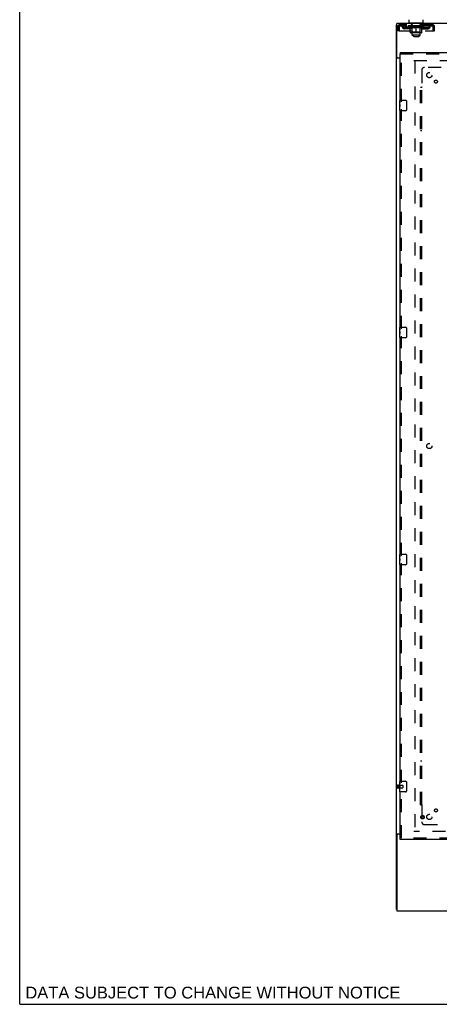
# Model space of a CAD drawing. Header units: inches. Extents: x 0 to 224, y 0 to 145.
# Tile 1 of 92: x 0 to 40, y 0 to 93. Entities that reach past the tile are written whole.
import ezdxf

# ---------------------------------------------------------------- set-up
doc = ezdxf.new("R2010")
doc.units = ezdxf.units.IN
doc.header["$LTSCALE"] = 12.302632
doc.header["$MEASUREMENT"] = 0
doc.linetypes.add('HIDDEN', pattern=[0.2, 0.1, -0.1])
doc.layers.get('0').update_dxf_attribs({"linetype": 'CONTINUOUS'})
for name, color, linetype in [('DEFAULT_2', 8, 'HIDDEN'), ('DIMENSIONS', 7, 'CONTINUOUS'), ('DOOR_3_ASSEMBLY', 7, 'CONTINUOUS'), ('SUBPANELS', 7, 'CONTINUOUS')]:
    doc.layers.add(name, color=color, linetype=linetype)
doc.styles.get("Standard").update_dxf_attribs({"font": 'arial.ttf'})

msp = doc.modelspace()

# ---------------------------------------------------------------- linework, layer by layer
at = {"color": 7, "linetype": 'Continuous'}
for p, q in [((0, 0), (0, 144.737)), ((35.644, 8.992), (35.644, 92.742)), ((35.644, 92.742), (35.706, 92.742)), ((35.706, 89.68), (35.706, 92.867)), ((153.081, 92.867), (35.706, 92.867)), ((36.864, 92.957), (36.864, 93.239)), ((36.924, 92.897), (36.924, 92.867)), ((38.114, 92.897), (36.924, 92.897)), ((38.114, 92.897), (38.114, 92.867)), ((38.174, 92.957), (38.174, 93.239)), ((35.742, 89.624), (35.644, 89.624)), ((36.019, 89.586), (35.705, 89.586)), ((35.769, 89.617), (36.019, 89.617)), ((35.742, 16.111), (35.644, 16.111)), ((35.705, 16.149), (36.019, 16.149)), ((35.706, 16.055), (35.706, 8.867)), ((36.019, 16.117), (35.769, 16.117)), ((35.644, 8.992), (35.706, 8.992)), ((35.706, 8.867), (153.081, 8.867)), ((0, 0), (223.684, 0))]:
    msp.add_line(p, q, dxfattribs=at)
for points in [[(35.675, 89.6), (35.671, 89.601), (35.668, 89.603), (35.664, 89.604), (35.661, 89.606), (35.658, 89.607), (35.656, 89.609), (35.653, 89.61), (35.651, 89.612), (35.649, 89.614), (35.647, 89.615), (35.646, 89.617), (35.645, 89.618), (35.644, 89.62), (35.644, 89.622), (35.644, 89.624)], [(35.705, 89.586), (35.702, 89.588), (35.7, 89.589), (35.697, 89.591), (35.694, 89.592), (35.69, 89.594), (35.687, 89.596), (35.683, 89.597), (35.675, 89.6)], [(35.683, 16.138), (35.675, 16.135), (35.671, 16.133), (35.668, 16.132), (35.664, 16.13), (35.661, 16.129), (35.658, 16.127), (35.656, 16.126), (35.653, 16.124), (35.651, 16.123), (35.649, 16.121), (35.647, 16.12), (35.646, 16.118), (35.645, 16.116), (35.644, 16.115), (35.644, 16.113), (35.644, 16.111)], [(35.705, 16.149), (35.702, 16.147), (35.7, 16.145), (35.697, 16.144), (35.694, 16.142), (35.69, 16.141), (35.687, 16.139), (35.683, 16.138)]]:
    msp.add_lwpolyline(points, dxfattribs=at)
at = {"color": 3, "linetype": 'Continuous'}
for points in [[(35.781, 89.61), (35.779, 89.612), (35.777, 89.613), (35.775, 89.614), (35.773, 89.616), (35.772, 89.617)], [(35.799, 89.586), (35.8, 89.588), (35.8, 89.59), (35.799, 89.592), (35.799, 89.594), (35.798, 89.595), (35.798, 89.597), (35.796, 89.599), (35.795, 89.6), (35.793, 89.602), (35.792, 89.603), (35.79, 89.605), (35.788, 89.606), (35.786, 89.607), (35.781, 89.61)], [(35.786, 16.127), (35.781, 16.125), (35.779, 16.123), (35.777, 16.122), (35.775, 16.12), (35.773, 16.119), (35.772, 16.117)], [(35.799, 16.149), (35.8, 16.147), (35.8, 16.145), (35.799, 16.143), (35.799, 16.141), (35.798, 16.139), (35.798, 16.138), (35.796, 16.136), (35.795, 16.134), (35.793, 16.133), (35.792, 16.131), (35.79, 16.13), (35.788, 16.129), (35.786, 16.127)]]:
    msp.add_lwpolyline(points, dxfattribs=at)
at = {"color": 7, "linetype": 'Continuous'}
for centre, radius, start, end in [((36.924, 92.957), 0.06, 180, 270), ((38.114, 92.957), 0.06, 270, 360), ((35.769, 89.68), 0.0625, 180, 270), ((35.769, 16.055), 0.0625, 90, 180)]:
    msp.add_arc(centre, radius, start, end, dxfattribs=at)
at = {"layer": 'DEFAULT_2', "color": 8, "linetype": 'HIDDEN'}
for p, q in [((35.769, 92.18), (35.769, 92.575)), ((35.769, 92.575), (35.873, 92.575)), ((35.873, 92.18), (35.873, 92.575)), ((35.903, 92.575), (35.903, 92.18)), ((35.936, 92.742), (35.936, 92.638)), ((39.102, 92.742), (35.936, 92.742)), ((39.102, 92.638), (35.936, 92.638)), ((36.404, 92.387), (36.404, 92.491)), ((36.887, 92.491), (36.404, 92.491)), ((36.887, 92.387), (36.404, 92.387)), ((36.488, 92.742), (36.488, 92.638)), ((36.654, 92.387), (36.654, 92.491)), ((36.775, 92.595), (36.775, 92.65)), ((36.962, 92.465), (36.775, 92.595)), ((38.262, 92.595), (36.775, 92.595)), ((36.787, 92.642), (36.787, 92.65)), ((36.797, 92.638), (36.797, 92.642)), ((36.808, 92.638), (36.808, 92.642)), ((36.809, 92.638), (36.809, 92.642)), ((36.82, 92.642), (36.82, 92.65)), ((36.84, 92.638), (36.84, 92.642)), ((36.842, 92.638), (36.842, 92.642)), ((36.875, 92.642), (36.875, 92.65)), ((36.892, 92.638), (36.892, 92.642)), ((36.896, 92.638), (36.896, 92.642)), ((37.132, 92.642), (36.903, 92.642)), ((36.949, 92.642), (36.949, 92.65)), ((36.951, 92.638), (36.951, 92.642)), ((36.951, 92.638), (36.951, 92.642)), ((36.954, 92.638), (36.954, 92.642)), ((36.962, 92.465), (36.968, 92.465)), ((36.964, 92.638), (36.964, 92.642)), ((36.964, 92.638), (36.964, 92.642)), ((36.968, 92.638), (36.968, 92.642)), ((36.968, 92.04), (36.968, 92.52)), ((36.968, 92.52), (37.003, 92.506)), ((36.971, 92.638), (36.971, 92.643)), ((36.975, 92.638), (36.975, 92.642)), ((36.995, 92.638), (36.995, 92.642)), ((37.037, 92.495), (37.003, 92.507)), ((37.013, 92.638), (37.013, 92.642)), ((37.015, 92.638), (37.015, 92.645)), ((37.071, 92.485), (37.037, 92.495)), ((37.041, 92.642), (37.041, 92.65)), ((37.041, 92.638), (37.041, 92.642)), ((37.053, 92.638), (37.053, 92.642)), ((37.058, 92.638), (37.058, 92.642)), ((37.065, 92.638), (37.065, 92.642)), ((37.104, 92.476), (37.07, 92.485)), ((37.081, 92.638), (37.081, 92.742)), ((37.081, 92.638), (37.081, 92.647)), ((37.089, 92.807), (37.089, 92.887)), ((37.156, 92.797), (37.099, 92.797)), ((37.102, 92.638), (37.102, 92.642)), ((37.137, 92.47), (37.103, 92.477)), ((37.105, 92.638), (37.105, 92.642)), ((37.132, 92.638), (37.132, 92.642)), ((37.17, 92.465), (37.136, 92.47)), ((37.21, 92.642), (37.145, 92.642)), ((37.147, 92.642), (37.147, 92.65)), ((37.153, 92.043), (37.153, 92.592)), ((37.154, 91.777), (37.154, 92.787)), ((37.155, 92.638), (37.155, 92.642)), ((37.161, 92.638), (37.161, 92.642)), ((37.168, 92.638), (37.168, 92.648)), ((37.318, 92.465), (37.17, 92.465)), ((37.175, 92.638), (37.175, 92.642)), ((37.187, 92.638), (37.187, 92.642)), ((37.21, 92.638), (37.21, 92.642)), ((37.298, 92.642), (37.235, 92.642)), ((37.259, 92.638), (37.259, 92.642)), ((37.265, 92.642), (37.265, 92.65)), ((37.269, 92.638), (37.269, 92.642)), ((37.272, 92.638), (37.272, 92.649)), ((37.275, 92.638), (37.275, 92.642)), ((37.284, 92.638), (37.284, 92.642)), ((37.298, 92.638), (37.298, 92.642)), ((37.318, 92.465), (37.351, 92.47)), ((37.392, 92.642), (37.335, 92.642)), ((37.351, 92.638), (37.351, 92.642)), ((37.384, 92.477), (37.351, 92.47)), ((37.417, 92.485), (37.383, 92.476)), ((37.384, 92.642), (37.476, 92.647)), ((37.39, 92.642), (37.39, 92.65)), ((37.39, 92.642), (37.39, 92.65)), ((37.39, 92.65), (37.39, 92.65)), ((37.39, 92.638), (37.39, 92.642)), ((37.392, 92.638), (37.392, 92.642)), ((37.395, 92.638), (37.395, 92.643)), ((37.397, 92.638), (37.397, 92.642)), ((37.451, 92.495), (37.417, 92.485)), ((37.44, 92.642), (37.513, 92.642)), ((37.448, 92.638), (37.448, 92.642)), ((37.485, 92.507), (37.45, 92.495)), ((37.451, 92.642), (37.451, 92.646)), ((37.476, 92.642), (37.476, 92.647)), ((37.519, 92.52), (37.484, 92.506)), ((37.491, 92.638), (37.491, 92.642)), ((37.516, 92.642), (37.516, 92.642)), ((37.516, 92.638), (37.516, 92.642)), ((37.516, 92.638), (37.516, 92.642)), ((37.519, 92.642), (37.519, 92.65)), ((37.519, 92.65), (37.654, 92.642)), ((37.519, 91.997), (37.519, 92.52)), ((37.519, 92.52), (37.554, 92.506)), ((37.522, 92.638), (37.522, 92.642)), ((37.522, 92.638), (37.522, 92.642)), ((37.522, 92.642), (37.522, 92.642)), ((37.547, 92.638), (37.547, 92.642)), ((37.547, 92.642), (37.598, 92.642)), ((37.588, 92.495), (37.553, 92.507)), ((37.621, 92.485), (37.587, 92.495)), ((37.59, 92.638), (37.59, 92.642)), ((37.654, 92.476), (37.621, 92.485)), ((37.641, 92.638), (37.641, 92.642)), ((37.642, 92.638), (37.642, 92.643)), ((37.645, 92.638), (37.645, 92.642)), ((37.645, 92.642), (37.703, 92.642)), ((37.647, 92.642), (37.647, 92.65)), ((37.647, 92.65), (37.648, 92.65)), ((37.647, 92.638), (37.647, 92.642)), ((37.648, 92.642), (37.648, 92.65)), ((37.687, 92.47), (37.654, 92.477)), ((37.687, 92.638), (37.687, 92.642)), ((37.72, 92.465), (37.687, 92.47)), ((37.868, 92.465), (37.72, 92.465)), ((37.74, 92.638), (37.74, 92.642)), ((37.74, 92.642), (37.802, 92.642)), ((37.753, 92.638), (37.753, 92.642)), ((37.763, 92.638), (37.763, 92.642)), ((37.766, 92.638), (37.766, 92.649)), ((37.769, 92.638), (37.769, 92.642)), ((37.773, 92.642), (37.773, 92.65)), ((37.779, 92.638), (37.779, 92.642)), ((37.827, 92.638), (37.827, 92.642)), ((37.827, 92.642), (37.893, 92.642)), ((37.851, 92.638), (37.851, 92.642)), ((37.862, 92.638), (37.862, 92.642)), ((37.868, 92.465), (37.901, 92.47)), ((37.87, 92.638), (37.87, 92.648)), ((37.877, 92.638), (37.877, 92.642)), ((37.939, 92.797), (37.882, 92.797)), ((37.883, 92.638), (37.883, 92.642)), ((37.884, 91.777), (37.884, 92.787)), ((37.885, 92.043), (37.885, 92.592)), ((37.891, 92.642), (37.891, 92.65)), ((37.935, 92.477), (37.901, 92.47)), ((37.906, 92.638), (37.906, 92.642)), ((37.906, 92.642), (38.135, 92.642)), ((37.933, 92.638), (37.933, 92.642)), ((37.968, 92.485), (37.934, 92.476)), ((37.936, 92.638), (37.936, 92.642)), ((37.949, 92.807), (37.949, 92.887)), ((37.956, 92.638), (37.956, 92.742)), ((37.957, 92.638), (37.957, 92.647)), ((38.001, 92.495), (37.967, 92.485)), ((37.972, 92.638), (37.972, 92.642)), ((37.98, 92.638), (37.98, 92.642)), ((37.985, 92.638), (37.985, 92.642)), ((37.997, 92.642), (37.997, 92.65)), ((37.997, 92.638), (37.997, 92.642)), ((38.035, 92.507), (38.001, 92.495)), ((38.023, 92.638), (38.023, 92.645)), ((38.025, 92.638), (38.025, 92.642)), ((38.069, 92.52), (38.035, 92.506)), ((38.043, 92.638), (38.043, 92.642)), ((38.062, 92.638), (38.062, 92.642)), ((38.066, 92.638), (38.066, 92.643)), ((38.069, 92.04), (38.069, 92.52)), ((38.069, 92.465), (38.076, 92.465)), ((38.07, 92.638), (38.07, 92.642)), ((38.074, 92.638), (38.074, 92.642)), ((38.074, 92.638), (38.074, 92.642)), ((38.076, 92.465), (38.262, 92.595)), ((38.083, 92.638), (38.083, 92.642)), ((38.086, 92.638), (38.086, 92.642)), ((38.087, 92.638), (38.087, 92.642)), ((38.088, 92.642), (38.088, 92.65)), ((38.142, 92.638), (38.142, 92.642)), ((38.145, 92.638), (38.145, 92.642)), ((38.15, 92.491), (38.633, 92.491)), ((38.15, 92.387), (38.633, 92.387)), ((38.163, 92.642), (38.163, 92.65)), ((38.196, 92.638), (38.196, 92.642)), ((38.198, 92.638), (38.198, 92.642)), ((38.218, 92.642), (38.218, 92.65)), ((38.229, 92.638), (38.229, 92.642)), ((38.23, 92.638), (38.23, 92.642)), ((38.24, 92.638), (38.24, 92.642)), ((38.251, 92.642), (38.251, 92.65)), ((38.262, 92.595), (38.262, 92.65)), ((38.383, 92.387), (38.383, 92.491)), ((38.55, 92.742), (38.55, 92.638)), ((38.633, 92.387), (38.633, 92.491)), ((39.102, 92.638), (39.102, 92.742)), ((39.135, 92.18), (39.135, 92.575)), ((39.165, 92.18), (39.165, 92.575)), ((39.269, 92.575), (39.165, 92.575)), ((39.269, 92.18), (39.269, 92.575)), ((35.873, 92.18), (35.769, 92.18)), ((35.903, 92.18), (39.135, 92.18)), ((38.026, 91.997), (37.012, 91.997)), ((37.153, 92.043), (37.106, 91.997)), ((37.885, 92.043), (37.153, 92.043)), ((37.284, 91.647), (37.154, 91.777)), ((37.884, 91.777), (37.154, 91.777)), ((37.284, 91.647), (37.754, 91.647)), ((37.754, 91.647), (37.884, 91.777)), ((37.885, 92.043), (37.931, 91.997)), ((39.165, 92.18), (39.269, 92.18)), ((37.3, 89.367), (72.269, 89.367)), ((37.394, 89.367), (37.394, 16.367)), ((35.769, 20.759), (35.769, 20.475)), ((35.812, 20.759), (35.812, 20.475)), ((35.812, 20.741), (36.259, 20.741)), ((36.269, 20.731), (36.269, 20.503)), ((35.812, 20.493), (36.259, 20.493)), ((72.269, 16.367), (37.3, 16.367))]:
    msp.add_line(p, q, dxfattribs=at)
for points in [[(35.936, 92.742), (35.934, 92.741), (35.931, 92.738), (35.929, 92.733), (35.926, 92.726), (35.924, 92.717), (35.922, 92.706), (35.919, 92.693), (35.917, 92.679), (35.915, 92.664), (35.912, 92.648), (35.91, 92.631), (35.908, 92.613), (35.905, 92.594), (35.903, 92.575)], [(35.936, 92.638), (35.934, 92.638), (35.931, 92.637), (35.929, 92.635), (35.926, 92.632), (35.924, 92.629), (35.922, 92.625), (35.919, 92.62), (35.917, 92.615), (35.915, 92.609), (35.912, 92.603), (35.91, 92.596), (35.908, 92.589), (35.905, 92.582), (35.903, 92.575)], [(39.135, 92.575), (39.133, 92.594), (39.13, 92.613), (39.128, 92.631), (39.125, 92.648), (39.123, 92.664), (39.121, 92.679), (39.118, 92.693), (39.116, 92.706), (39.114, 92.717), (39.111, 92.726), (39.109, 92.733), (39.107, 92.738), (39.104, 92.741), (39.102, 92.742)], [(39.135, 92.575), (39.133, 92.582), (39.13, 92.589), (39.128, 92.596), (39.125, 92.603), (39.123, 92.609), (39.121, 92.615), (39.118, 92.62), (39.116, 92.625), (39.114, 92.629), (39.111, 92.632), (39.109, 92.635), (39.107, 92.637), (39.104, 92.638), (39.102, 92.638)]]:
    msp.add_lwpolyline(points, dxfattribs=at)
for centre, radius, start, end in [((35.936, 92.575), 0.167, 90, 180), ((35.936, 92.575), 0.063, 90, 180), ((36.115, 92.575), 0.167, 8.07163, 90), ((36.116, 92.576), 0.0625, 7.98631, 90), ((36.404, 92.616), 0.229, 187.98631, 270), ((36.404, 92.616), 0.125, 188.07163, 270), ((36.887, 92.616), 0.125, 270, 351.92837), ((36.887, 92.616), 0.229, 270, 352.01369), ((37.176, 92.575), 0.167, 90, 171.92837), ((37.079, 92.887), 0.01, 0, 90), ((37.099, 92.807), 0.01, 180, 270), ((37.106, 92.592), 0.0466, 0, 90), ((37.176, 92.576), 0.0625, 90, 172.01369), ((37.144, 92.787), 0.01, 0, 90), ((37.861, 92.575), 0.167, 8.07163, 90), ((37.862, 92.576), 0.0625, 7.98631, 90), ((37.894, 92.787), 0.01, 90, 180), ((37.931, 92.592), 0.0466, 90, 180), ((38.15, 92.616), 0.229, 187.98631, 270), ((37.939, 92.807), 0.01, 270, 360), ((37.959, 92.887), 0.01, 90, 180), ((38.15, 92.616), 0.125, 188.07163, 270), ((38.633, 92.616), 0.125, 270, 351.92837), ((38.633, 92.616), 0.229, 270, 352.01369), ((38.923, 92.575), 0.167, 90, 171.92837), ((38.922, 92.576), 0.0625, 90, 172.01369), ((39.102, 92.575), 0.167, 0, 90), ((39.102, 92.575), 0.063, 0, 90), ((37.012, 92.04), 0.0434, 180, 270), ((38.026, 92.04), 0.0434, 270, 360), ((35.79, 20.759), 0.0215, 0, 180), ((36.259, 20.731), 0.01, 0, 90), ((35.79, 20.475), 0.0215, 180, 360), ((36.259, 20.503), 0.01, 270, 360)]:
    msp.add_arc(centre, radius, start, end, dxfattribs=at)
for centre, major_axis, ratio, start_param, end_param in [((37.519, 92.65), (0.743, 0.008), 0.059247, 2.966439, 3.140971), ((36.752, 92.636), (0.232, 0), 0.060167, 0.426548, 1.470503), ((37.519, 92.65), (0.744, 0), 0.060167, 3.141593, 3.316126), ((36.752, 92.628), (0.232, 0.002), 0.059247, 1.374323, 1.469882), ((37.519, 92.65), (0.743, 0.015), 0.056515, 2.79136, 2.965893), ((36.724, 92.636), (0.232, 0.002), 0.059247, 0.251393, 1.295349), ((36.804, 92.636), (0.232, -0.002), 0.059247, 0.601702, 1.645657), ((37.519, 92.65), (0.743, -0.008), 0.059247, -2.966439, -2.791906), ((36.804, 92.628), (0.232, 0), 0.060167, 1.549477, 1.645036), ((36.724, 92.628), (0.232, 0.005), 0.056515, 1.199244, 1.294804), ((36.808, 92.631), (0.192, 0.002), 0.059247, 1.051627, 1.625044), ((36.785, 92.631), (0.192, 0.004), 0.056515, 0.876548, 1.449966), ((36.853, 92.631), (0.192, 0), 0.060167, 1.226781, 1.800198), ((37.519, 92.65), (0.743, 0.022), 0.052059, 2.616423, 2.790956), ((36.72, 92.636), (0.232, 0.005), 0.056515, 0.076315, 1.120271), ((36.877, 92.636), (0.232, -0.005), 0.056515, 0.77678, 1.820736), ((37.519, 92.65), (0.743, -0.015), 0.056515, -2.79136, -2.616827), ((36.877, 92.628), (0.232, -0.002), 0.059247, 1.724631, 1.82019), ((36.72, 92.628), (0.232, 0.007), 0.052059, 1.024308, 1.119867), ((36.784, 92.631), (0.192, 0.006), 0.052059, 0.701611, 1.275029), ((36.917, 92.631), (0.192, -0.002), 0.059247, 1.401935, 1.975352), ((37.519, 92.65), (0.743, 0.029), 0.046022, 2.441677, 2.61621), ((36.97, 92.636), (0.232, -0.007), 0.052059, 0.951717, 1.995673), ((37.519, 92.65), (0.743, -0.022), 0.052059, -2.616423, -2.441891), ((36.74, 92.636), (0.232, 0.007), 0.052059, -0.098622, 0.945334), ((36.97, 92.628), (0.232, -0.005), 0.056515, 1.899709, 1.995269), ((36.74, 92.628), (0.232, 0.009), 0.046022, 0.849561, 0.945121), ((36.805, 92.631), (0.192, 0.007), 0.046022, 0.526865, 1.100283), ((37.001, 92.631), (0.192, -0.004), 0.056515, 1.577013, 2.150431), ((37.519, 92.65), (0.743, 0.034), 0.038593, 2.267147, 2.44168), ((37.08, 92.636), (0.232, -0.009), 0.046022, 1.126463, 2.170419), ((36.783, 92.636), (0.232, 0.009), 0.046022, -0.273368, 0.770588), ((37.519, 92.65), (0.743, -0.029), 0.046022, -2.441677, -2.267144), ((37.08, 92.628), (0.232, -0.007), 0.052059, 2.074646, 2.170205), ((36.783, 92.628), (0.232, 0.011), 0.038593, 0.675031, 0.77059), ((36.849, 92.631), (0.192, 0.009), 0.038593, 0.352335, 0.925752), ((37.1, 92.631), (0.192, -0.006), 0.052059, 1.75195, 2.325367), ((37.519, 92.65), (0.743, 0.039), 0.030002, 2.09283, 2.267363), ((37.203, 92.636), (0.232, -0.011), 0.038593, 1.300994, 2.344949), ((36.849, 92.636), (0.232, 0.011), 0.038593, -0.447899, 0.596057), ((37.519, 92.65), (0.743, -0.034), 0.038593, -2.267147, -2.092614), ((37.203, 92.628), (0.232, -0.009), 0.046022, 2.249392, 2.344952), ((36.849, 92.628), (0.232, 0.012), 0.030002, 0.500714, 0.596274), ((36.912, 92.631), (0.192, 0.01), 0.030002, 0.178018, 0.751436), ((37.211, 92.631), (0.192, -0.007), 0.046022, 1.926696, 2.500114), ((36.936, 92.636), (0.232, 0.012), 0.030002, -0.622215, 0.421741), ((37.519, 92.65), (0.743, 0.042), 0.020513, 1.918702, 2.093235), ((37.335, 92.636), (0.232, -0.012), 0.030002, 1.47531, 2.519266), ((37.519, 92.65), (0.743, -0.039), 0.030002, -2.09283, -1.918297), ((37.335, 92.628), (0.232, -0.011), 0.038593, 2.423923, 2.519482), ((36.936, 92.628), (0.232, 0.013), 0.020513, 0.326586, 0.422146), ((36.994, 92.631), (0.192, 0.011), 0.020513, 0.00389, 0.577307), ((37.332, 92.631), (0.192, -0.009), 0.038593, 2.101227, 2.674644), ((37.04, 92.636), (0.232, 0.013), 0.020513, -0.796343, 0.247613), ((37.519, 92.65), (0.743, 0.044), 0.010411, 1.744712, 1.919245), ((37.473, 92.636), (0.232, -0.013), 0.020513, 1.649438, 2.693394), ((37.519, 92.65), (0.743, -0.042), 0.020513, -1.918702, -1.744169), ((37.473, 92.628), (0.232, -0.012), 0.030002, 2.598239, 2.693799), ((37.04, 92.628), (0.232, 0.014), 0.010411, 0.152596, 0.248156), ((37.092, 92.631), (0.192, 0.011), 0.010411, 6.113086, 6.686503), ((37.459, 92.631), (0.192, -0.01), 0.030002, 2.275543, 2.848961), ((37.159, 92.636), (0.232, 0.014), 0.010411, -0.970333, -0.000837), ((37.613, 92.636), (0.232, -0.014), 0.010411, 1.823428, 2.867384), ((37.519, 92.65), (0.743, -0.044), 0.010411, -1.744712, -1.570179), ((37.613, 92.628), (0.232, -0.013), 0.020513, 2.772368, 2.867927), ((37.588, 92.631), (0.192, -0.011), 0.020513, 2.449671, 3.023089), ((37.425, 92.636), (0.232, 0.014), 0.010411, 0.274209, 1.318165), ((37.324, 92.631), (0.192, 0.011), 0.010411, -0.000381, 0.517932), ((37.288, 92.628), (0.232, 0.014), 0.010411, 0.195236, 0.407198), ((37.519, 92.65), (0.743, 0.044), 0.010411, -1.579123, -1.39688), ((37.75, 92.628), (0.232, -0.014), 0.010411, 2.946357, 3.041917), ((37.714, 92.631), (0.192, -0.011), 0.010411, 2.623661, 3.142044), ((37.564, 92.636), (0.232, 0.013), 0.020513, 0.448199, 1.492154), ((37.45, 92.631), (0.192, 0.011), 0.020513, 0.118504, 0.691921), ((37.425, 92.628), (0.232, 0.013), 0.020513, 0.273666, 0.369225), ((37.879, 92.636), (0.232, -0.014), 0.010411, -3.140756, -2.17126), ((37.519, 92.65), (0.743, 0.042), 0.020513, -1.397424, -1.222891), ((37.519, 92.65), (0.743, -0.044), 0.010411, 1.222347, 1.39688), ((37.702, 92.636), (0.232, 0.012), 0.030002, 0.622327, 1.666283), ((37.579, 92.631), (0.192, 0.01), 0.030002, 0.292632, 0.86605), ((37.945, 92.631), (0.192, -0.011), 0.010411, 2.738275, 3.311692), ((37.998, 92.636), (0.232, -0.013), 0.020513, 2.89398, 3.937936), ((37.564, 92.628), (0.232, 0.012), 0.030002, 0.447794, 0.543354), ((37.998, 92.628), (0.232, -0.014), 0.010411, 2.893437, 2.988996), ((37.519, 92.65), (0.743, 0.039), 0.030002, -1.223295, -1.048762), ((37.519, 92.65), (0.743, -0.042), 0.020513, 1.048358, 1.222891), ((37.835, 92.636), (0.232, 0.011), 0.038593, 0.796643, 1.840599), ((37.705, 92.631), (0.192, 0.009), 0.038593, 0.466948, 1.040366), ((38.043, 92.631), (0.192, -0.011), 0.020513, 2.564285, 3.137703), ((38.102, 92.636), (0.232, -0.012), 0.030002, 2.719852, 3.763807), ((37.958, 92.636), (0.232, 0.009), 0.046022, 0.971174, 2.01513), ((37.702, 92.628), (0.232, 0.011), 0.038593, 0.62211, 0.71767), ((38.102, 92.628), (0.232, -0.013), 0.020513, 2.719447, 2.815007), ((37.519, 92.65), (0.743, 0.034), 0.038593, -1.048979, -0.874446), ((37.519, 92.65), (0.743, -0.039), 0.030002, 0.874229, 1.048762), ((37.826, 92.631), (0.192, 0.007), 0.046022, 0.641479, 1.214897), ((38.068, 92.636), (0.232, 0.007), 0.052059, 1.14592, 2.189876), ((38.125, 92.631), (0.192, -0.01), 0.030002, 2.390157, 2.963574), ((38.188, 92.636), (0.232, -0.011), 0.038593, 2.545535, 3.589491), ((37.938, 92.631), (0.192, 0.006), 0.052059, 0.816225, 1.389643), ((37.835, 92.628), (0.232, 0.009), 0.046022, 0.796641, 0.892201), ((38.188, 92.628), (0.232, -0.012), 0.030002, 2.545319, 2.640878), ((38.16, 92.636), (0.232, 0.005), 0.056515, 1.320857, 2.364813), ((37.519, 92.65), (0.743, 0.029), 0.046022, -0.874448, -0.699915), ((37.519, 92.65), (0.743, -0.034), 0.038593, 0.699913, 0.874446), ((38.254, 92.636), (0.232, -0.009), 0.046022, 2.371005, 3.41496), ((38.189, 92.631), (0.192, -0.009), 0.038593, 2.21584, 2.789258), ((38.037, 92.631), (0.192, 0.004), 0.056515, 0.991162, 1.564579), ((38.234, 92.636), (0.232, 0.002), 0.059247, 1.495935, 2.539891), ((38.298, 92.636), (0.232, -0.007), 0.052059, 2.196258, 3.240214), ((38.232, 92.631), (0.192, -0.007), 0.046022, 2.04131, 2.614727), ((37.958, 92.628), (0.232, 0.007), 0.052059, 0.971387, 1.066947), ((38.254, 92.628), (0.232, -0.011), 0.038593, 2.371002, 2.466562), ((38.286, 92.636), (0.232, 0), 0.060167, 1.671089, 2.715045), ((38.318, 92.636), (0.232, -0.005), 0.056515, 2.021322, 3.065278), ((37.519, 92.65), (0.743, 0.022), 0.052059, -0.699702, -0.525169), ((37.519, 92.65), (0.743, -0.029), 0.046022, 0.525382, 0.699915), ((38.12, 92.631), (0.192, 0.002), 0.059247, 1.16624, 1.739658), ((38.314, 92.636), (0.232, -0.002), 0.059247, 1.846243, 2.890199), ((38.254, 92.631), (0.192, -0.006), 0.052059, 1.866564, 2.439981), ((38.185, 92.631), (0.192, 0), 0.060167, 1.341394, 1.914812), ((38.253, 92.631), (0.192, -0.004), 0.056515, 1.691627, 2.265045), ((38.23, 92.631), (0.192, -0.002), 0.059247, 1.516549, 2.089966), ((38.068, 92.628), (0.232, 0.005), 0.056515, 1.146324, 1.241883), ((38.298, 92.628), (0.232, -0.009), 0.046022, 2.196472, 2.292031), ((37.519, 92.65), (0.743, 0.015), 0.056515, -0.524765, -0.350233), ((37.519, 92.65), (0.743, -0.022), 0.052059, 0.350636, 0.525169), ((38.16, 92.628), (0.232, 0.002), 0.059247, 1.321402, 1.416962), ((38.318, 92.628), (0.232, -0.007), 0.052059, 2.021726, 2.117285), ((37.519, 92.65), (0.743, 0.008), 0.059247, -0.349687, -0.175154), ((37.519, 92.65), (0.743, -0.015), 0.056515, 0.1757, 0.350233), ((38.234, 92.628), (0.232, 0), 0.060167, 1.496556, 1.592116), ((38.314, 92.628), (0.232, -0.005), 0.056515, 1.846789, 1.942348), ((38.286, 92.628), (0.232, -0.002), 0.059247, 1.67171, 1.76727), ((37.519, 92.65), (0.744, 0), 0.060167, -0.174533, 0), ((37.519, 92.65), (0.743, -0.008), 0.059247, 0.000621, 0.175154)]:
    msp.add_ellipse(centre, major_axis=major_axis, ratio=ratio, start_param=start_param, end_param=end_param, dxfattribs=at)
at = {"layer": 'DOOR_3_ASSEMBLY', "color": 7, "linetype": 'Continuous'}
for p, q in [((36.019, 90.117), (36.019, 90.013)), ((35.959, 85.457), (35.959, 85.602)), ((35.959, 85.199), (35.959, 85.456)), ((35.965, 85.4), (35.959, 85.4)), ((35.959, 85.233), (35.966, 85.233)), ((35.959, 84.632), (35.959, 85.196)), ((35.96, 85.17), (35.959, 85.17)), ((35.959, 85.038), (35.965, 85.038)), ((35.959, 85.002), (35.966, 85.002)), ((35.959, 84.939), (35.966, 84.939)), ((35.96, 85.172), (35.962, 85.15)), ((35.966, 85.233), (35.966, 85.369)), ((35.966, 84.772), (35.966, 85.002)), ((35.974, 85.617), (36.514, 85.617)), ((36.614, 85.517), (36.614, 84.717)), ((35.959, 84.772), (35.966, 84.772)), ((36.514, 84.617), (35.974, 84.617)), ((35.959, 63.957), (35.959, 64.102)), ((35.959, 63.699), (35.959, 63.956)), ((35.965, 63.9), (35.959, 63.9)), ((35.959, 63.733), (35.966, 63.733)), ((35.959, 63.132), (35.959, 63.696)), ((35.96, 63.67), (35.959, 63.67)), ((35.959, 63.538), (35.965, 63.538)), ((35.959, 63.502), (35.966, 63.502)), ((35.959, 63.439), (35.966, 63.439)), ((35.96, 63.672), (35.962, 63.65)), ((35.966, 63.733), (35.966, 63.869)), ((35.966, 63.272), (35.966, 63.502)), ((35.974, 64.117), (36.514, 64.117)), ((36.614, 64.017), (36.614, 63.217)), ((35.959, 63.272), (35.966, 63.272)), ((36.514, 63.117), (35.974, 63.117)), ((35.959, 42.457), (35.959, 42.602)), ((35.959, 42.199), (35.959, 42.456)), ((35.965, 42.4), (35.959, 42.4)), ((35.959, 42.233), (35.966, 42.233)), ((35.959, 41.632), (35.959, 42.196)), ((35.96, 42.17), (35.959, 42.17)), ((35.959, 42.038), (35.965, 42.038)), ((35.959, 42.002), (35.966, 42.002)), ((35.96, 42.172), (35.962, 42.15)), ((35.966, 42.233), (35.966, 42.369)), ((35.966, 41.772), (35.966, 42.002)), ((35.974, 42.617), (36.514, 42.617)), ((36.614, 42.517), (36.614, 41.717)), ((35.959, 41.939), (35.966, 41.939)), ((35.959, 41.772), (35.966, 41.772)), ((36.514, 41.617), (35.974, 41.617)), ((35.959, 20.957), (35.959, 21.102)), ((35.959, 20.699), (35.959, 20.956)), ((35.965, 20.9), (35.959, 20.9)), ((35.959, 20.733), (35.966, 20.733)), ((35.959, 20.132), (35.959, 20.696)), ((35.96, 20.67), (35.959, 20.67)), ((35.959, 20.538), (35.965, 20.538)), ((35.96, 20.672), (35.962, 20.65)), ((35.966, 20.733), (35.966, 20.869)), ((35.974, 21.117), (36.514, 21.117)), ((36.614, 21.017), (36.614, 20.217)), ((35.959, 20.502), (35.966, 20.502)), ((35.959, 20.439), (35.966, 20.439)), ((35.959, 20.272), (35.966, 20.272)), ((35.966, 20.272), (35.966, 20.502)), ((36.514, 20.117), (35.974, 20.117)), ((36.019, 15.617), (36.019, 15.721))]:
    msp.add_line(p, q, dxfattribs=at)
at = {"layer": 'DOOR_3_ASSEMBLY', "color": 3, "linetype": 'Continuous'}
for p, q in [((36.019, 90.117), (72.956, 90.117)), ((36.019, 85.617), (36.019, 90.013)), ((36.019, 64.117), (36.019, 84.617)), ((36.019, 42.617), (36.019, 63.117)), ((36.019, 21.117), (36.019, 41.617)), ((36.019, 15.721), (36.019, 20.117)), ((72.956, 15.617), (36.019, 15.617))]:
    msp.add_line(p, q, dxfattribs=at)
at = {"layer": 'DOOR_3_ASSEMBLY', "color": 8, "linetype": 'HIDDEN'}
for p, q in [((36.019, 90.013), (72.956, 90.013)), ((36.123, 85.462), (36.123, 90.013)), ((36.123, 63.962), (36.123, 84.772)), ((36.123, 42.462), (36.123, 63.272)), ((36.123, 20.962), (36.123, 41.772)), ((36.123, 15.721), (36.123, 20.272)), ((72.956, 15.721), (36.019, 15.721))]:
    msp.add_line(p, q, dxfattribs=at)
at = {"layer": 'DOOR_3_ASSEMBLY', "color": 7, "linetype": 'Continuous'}
for points in [[(35.959, 85.457), (35.959, 85.453), (35.959, 85.448), (35.96, 85.443), (35.962, 85.43)], [(35.959, 85.199), (35.959, 85.191), (35.96, 85.182), (35.96, 85.172)], [(35.962, 85.43), (35.963, 85.422), (35.963, 85.414), (35.964, 85.405)], [(35.962, 85.15), (35.963, 85.138), (35.964, 85.126), (35.965, 85.114), (35.965, 85.101), (35.966, 85.088), (35.966, 85.075), (35.966, 85.063), (35.965, 85.05), (35.965, 85.037), (35.964, 85.025), (35.963, 85.013)], [(35.964, 85.405), (35.965, 85.397), (35.965, 85.387), (35.966, 85.378), (35.966, 85.369)], [(36.607, 85.554), (36.609, 85.548), (36.611, 85.542), (36.612, 85.536), (36.613, 85.53), (36.614, 85.524), (36.614, 85.517)], [(36.614, 84.717), (36.614, 84.711), (36.613, 84.705), (36.612, 84.699), (36.611, 84.693), (36.609, 84.687), (36.607, 84.681)], [(35.959, 63.957), (35.959, 63.953), (35.959, 63.948), (35.96, 63.943), (35.962, 63.93)], [(35.959, 63.699), (35.959, 63.691), (35.96, 63.682), (35.96, 63.672)], [(35.962, 63.93), (35.963, 63.922), (35.963, 63.914), (35.964, 63.905)], [(35.962, 63.65), (35.963, 63.638), (35.964, 63.626), (35.965, 63.614), (35.965, 63.601), (35.966, 63.588), (35.966, 63.575), (35.966, 63.563), (35.965, 63.55), (35.965, 63.537), (35.964, 63.525), (35.963, 63.513)], [(35.964, 63.905), (35.965, 63.897), (35.965, 63.887), (35.966, 63.878), (35.966, 63.869)], [(36.607, 64.054), (36.609, 64.048), (36.611, 64.042), (36.612, 64.036), (36.613, 64.03), (36.614, 64.024), (36.614, 64.017)], [(36.614, 63.217), (36.614, 63.211), (36.613, 63.205), (36.612, 63.199), (36.611, 63.193), (36.609, 63.187), (36.607, 63.181)], [(35.959, 42.457), (35.959, 42.453), (35.959, 42.448), (35.96, 42.443), (35.962, 42.43)], [(35.959, 42.199), (35.959, 42.191), (35.96, 42.182), (35.96, 42.172)], [(35.962, 42.43), (35.963, 42.422), (35.963, 42.414), (35.964, 42.405)], [(35.962, 42.15), (35.963, 42.138), (35.964, 42.126), (35.965, 42.114), (35.965, 42.101), (35.966, 42.088), (35.966, 42.075), (35.966, 42.063), (35.965, 42.05), (35.965, 42.037), (35.964, 42.025), (35.963, 42.013)], [(35.964, 42.405), (35.965, 42.397), (35.965, 42.387), (35.966, 42.378), (35.966, 42.369)], [(36.607, 42.554), (36.609, 42.548), (36.611, 42.542), (36.612, 42.536), (36.613, 42.53), (36.614, 42.524), (36.614, 42.517)], [(36.614, 41.717), (36.614, 41.711), (36.613, 41.705), (36.612, 41.699), (36.611, 41.693), (36.609, 41.687), (36.607, 41.681)], [(35.959, 20.957), (35.959, 20.953), (35.959, 20.948), (35.96, 20.943), (35.962, 20.93)], [(35.959, 20.699), (35.959, 20.691), (35.96, 20.682), (35.96, 20.672)], [(35.962, 20.93), (35.963, 20.922), (35.963, 20.914), (35.964, 20.905)], [(35.962, 20.65), (35.963, 20.638), (35.964, 20.626), (35.965, 20.614), (35.965, 20.601), (35.966, 20.588), (35.966, 20.575), (35.966, 20.563), (35.965, 20.55), (35.965, 20.537), (35.964, 20.525), (35.963, 20.513)], [(35.964, 20.905), (35.965, 20.897), (35.965, 20.887), (35.966, 20.878), (35.966, 20.869)], [(36.607, 21.054), (36.609, 21.048), (36.611, 21.042), (36.612, 21.036), (36.613, 21.03), (36.614, 21.024), (36.614, 21.017)], [(36.614, 20.217), (36.614, 20.211), (36.613, 20.205), (36.612, 20.199), (36.611, 20.193), (36.609, 20.187), (36.607, 20.181)]]:
    msp.add_lwpolyline(points, dxfattribs=at)
at = {"layer": 'DOOR_3_ASSEMBLY', "color": 8, "linetype": 'HIDDEN'}
for radius in [0.164, 0.124]:
    msp.add_circle((38.123, 17.721), radius, dxfattribs=at)
at = {"layer": 'DOOR_3_ASSEMBLY', "color": 7, "linetype": 'Continuous'}
for centre, radius, start, end in [((35.974, 85.602), 0.015, 90, 180), ((36.514, 85.517), 0.1, 21.19986, 90), ((35.974, 84.632), 0.015, 180, 270), ((36.514, 84.717), 0.1, 270, 338.79459), ((35.974, 64.102), 0.015, 90, 180), ((36.514, 64.017), 0.1, 21.19986, 90), ((35.974, 63.132), 0.015, 180, 270), ((36.514, 63.217), 0.1, 270, 338.79459), ((35.974, 42.602), 0.015, 90, 180), ((36.514, 42.517), 0.1, 21.19986, 90), ((35.974, 41.632), 0.015, 180, 270), ((36.514, 41.717), 0.1, 270, 338.79459), ((35.974, 21.102), 0.015, 90, 180), ((36.514, 21.017), 0.1, 21.19986, 90), ((35.974, 20.132), 0.015, 180, 270), ((36.514, 20.217), 0.1, 270, 338.79459)]:
    msp.add_arc(centre, radius, start, end, dxfattribs=at)
for centre, start_param, end_param in [((36.222, 85.033), 3.141593, 3.321581), ((36.222, 63.533), 3.141593, 3.321581), ((36.222, 42.033), 3.141593, 3.321581), ((36.222, 20.533), -3.141593, -2.961605)]:
    msp.add_ellipse(centre, major_axis=(0.263, 0), ratio=0.432808, start_param=start_param, end_param=end_param, dxfattribs=at)
at = {"layer": 'SUBPANELS', "color": 8, "linetype": 'HIDDEN'}
for p, q in [((39.89, 88.711), (38.3, 88.711)), ((38.05, 88.461), (38.05, 86.871)), ((37.925, 18.899), (37.925, 86.836)), ((37.925, 86.836), (38.012, 86.836)), ((38.012, 86.836), (38.091, 86.836)), ((38.05, 18.899), (38.05, 86.836)), ((38.05, 82.711), (37.925, 82.711)), ((38.05, 23.024), (37.925, 23.024)), ((37.925, 18.899), (38.012, 18.899)), ((38.012, 18.899), (38.091, 18.899)), ((38.031, 18.882), (38.039, 18.874)), ((38.05, 18.863), (38.05, 17.274)), ((38.3, 17.024), (39.89, 17.024))]:
    msp.add_line(p, q, dxfattribs=at)
for points in [[(38.012, 86.836), (38.014, 86.838), (38.016, 86.84), (38.019, 86.841), (38.021, 86.843), (38.023, 86.845), (38.025, 86.847), (38.026, 86.848), (38.028, 86.85), (38.03, 86.851), (38.031, 86.853), (38.037, 86.858)], [(38.037, 86.858), (38.039, 86.86), (38.041, 86.862), (38.043, 86.864), (38.045, 86.866), (38.047, 86.868), (38.048, 86.87), (38.05, 86.871)], [(38.069, 86.859), (38.064, 86.862), (38.061, 86.863), (38.059, 86.865), (38.056, 86.867), (38.054, 86.868), (38.052, 86.87), (38.05, 86.871)], [(38.091, 86.836), (38.09, 86.838), (38.089, 86.84), (38.088, 86.842), (38.087, 86.843), (38.086, 86.845), (38.085, 86.847), (38.083, 86.849), (38.081, 86.85), (38.08, 86.852), (38.078, 86.853), (38.076, 86.855), (38.074, 86.856), (38.071, 86.857), (38.069, 86.859)], [(38.012, 18.899), (38.014, 18.897), (38.016, 18.895), (38.019, 18.893), (38.021, 18.892), (38.023, 18.89), (38.025, 18.888), (38.026, 18.887), (38.028, 18.885), (38.03, 18.883), (38.031, 18.882)], [(38.039, 18.874), (38.041, 18.872), (38.043, 18.87), (38.045, 18.868), (38.047, 18.867), (38.048, 18.865), (38.05, 18.863)], [(38.064, 18.873), (38.061, 18.871), (38.059, 18.87), (38.056, 18.868), (38.054, 18.866), (38.052, 18.865), (38.05, 18.863)], [(38.091, 18.899), (38.09, 18.897), (38.089, 18.895), (38.088, 18.893), (38.087, 18.891), (38.086, 18.89), (38.085, 18.888), (38.083, 18.886), (38.081, 18.885), (38.08, 18.883), (38.078, 18.882), (38.076, 18.88), (38.074, 18.879), (38.071, 18.877), (38.069, 18.876), (38.064, 18.873)]]:
    msp.add_lwpolyline(points, dxfattribs=at)
for centre, radius in [((38.769, 87.992), 0.25), ((39.388, 87.374), 0.141), ((38.769, 52.867), 0.25), ((38.769, 17.742), 0.25), ((39.388, 18.361), 0.141)]:
    msp.add_circle(centre, radius, dxfattribs=at)
for centre, start, end in [((38.3, 88.461), 90, 180), ((38.3, 17.274), 180, 270)]:
    msp.add_arc(centre, 0.25, start, end, dxfattribs=at)

# ---------------------------------------------------------------- texts
at = {"layer": 'DIMENSIONS', "color": 2, "linetype": 'Continuous', "insert": (18.283, 1.669), "char_height": 1.11842, "width": 35.43191, "attachment_point": 2, "line_spacing_factor": 0.9}
msp.add_mtext('DATA SUBJECT TO CHANGE WITHOUT NOTICE', dxfattribs=at)

doc.saveas('drawing.dxf')
